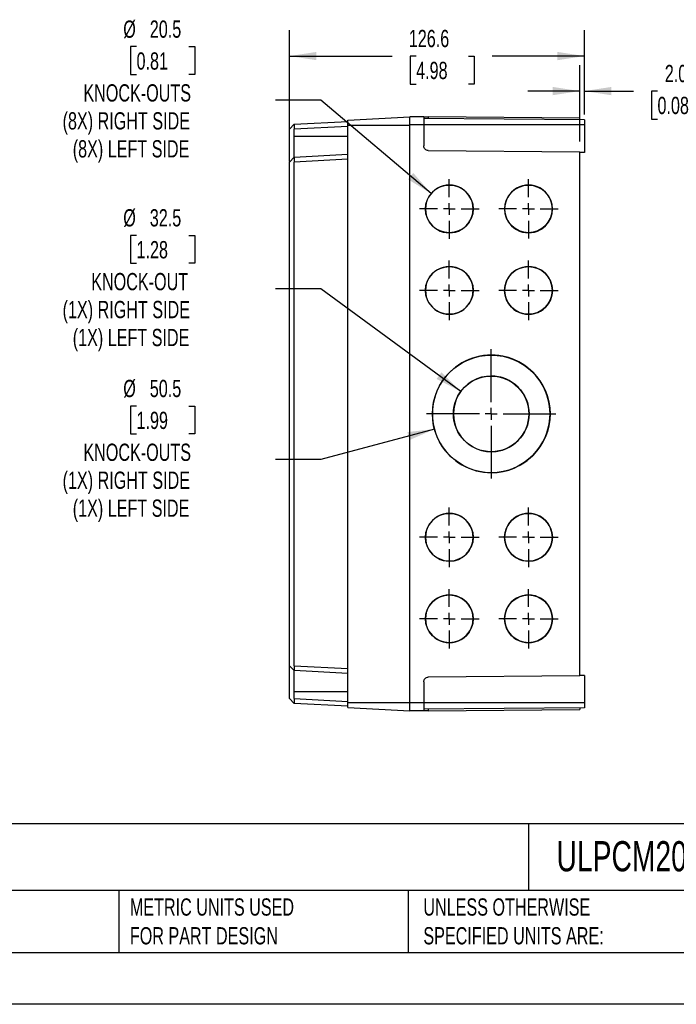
# Model space of a CAD drawing. Header units: millimetres. Extents: x 0 to 978, y 0 to 756.
# Tile 2 of 5: x 327 to 609, y 0 to 423. Entities that reach past the tile are written whole.
import ezdxf

# ---------------------------------------------------------------- set-up
doc = ezdxf.new("R2010")
doc.units = ezdxf.units.MM
doc.header["$LTSCALE"] = 3.5
doc.linetypes.add('CENTERX2', pattern=[20.32, 12.7, -2.54, 2.54, -2.54])
doc.layers.add('CENTER', color=40, linetype='CENTERX2')
doc.layers.add('DIMENSIONS', color=140, linetype='Continuous', lineweight=25)
doc.layers.add('TEXT', color=140, linetype='Continuous', lineweight=25)
doc.styles.add('SLDTEXTSTYLE0', font='TXT', dxfattribs={"width": 0.7})
doc.dimstyles.new('SLDDIMSTYLE0', dxfattribs={"dimtxt": 7.553027, "dimasz": 11.557, "dimexe": 0, "dimexo": 0.0625, "dimgap": 1.888257, "dimtad": 0, "dimtih": 1, "dimtoh": 1, "dimdec": 1, "dimrnd": 1e-09, "dimzin": 12, "dimdsep": 46, "dimtxsty": 'SLDTEXTSTYLE0', "dimsah": 1, "dimcen": 0.09, "dimadec": 0, "dimazin": 3, "dimtfac": 1, "dimtdec": 1, "dimtofl": 0, "dimtmove": 0, "dimatfit": 3, "dimfxl": 0, "dimfrac": 2, "dimtolj": 1, "dimtzin": 12, "dimarcsym": 0})
doc.dimstyles.new('SLDDIMSTYLE1', dxfattribs={"dimtxt": 7.553027, "dimasz": 11.557, "dimexe": 0, "dimexo": 0.0625, "dimgap": 1.888257, "dimtad": 0, "dimtih": 1, "dimtoh": 1, "dimdec": 1, "dimrnd": 1e-09, "dimzin": 12, "dimdsep": 46, "dimtxsty": 'SLDTEXTSTYLE0', "dimsah": 1, "dimcen": 0, "dimadec": 0, "dimazin": 3, "dimtfac": 1, "dimtdec": 1, "dimtofl": 0, "dimtmove": 0, "dimatfit": 3, "dimfxl": 0, "dimfrac": 2, "dimtolj": 1, "dimtzin": 12, "dimarcsym": 0})
doc.dimstyles.new('SLDDIMSTYLE2', dxfattribs={"dimtxt": 7.553027, "dimasz": 11.557, "dimexe": 0, "dimexo": 0.0625, "dimgap": 1.888257, "dimtad": 0, "dimtih": 1, "dimtoh": 1, "dimdec": 1, "dimrnd": 1e-09, "dimzin": 4, "dimdsep": 46, "dimtxsty": 'SLDTEXTSTYLE0', "dimsah": 1, "dimcen": 0.09, "dimadec": 0, "dimazin": 1, "dimtfac": 1, "dimtdec": 1, "dimtmove": 0, "dimatfit": 0, "dimfxl": 0, "dimfrac": 2, "dimtolj": 1, "dimtzin": 12, "dimarcsym": 0})

# ---------------------------------------------------------------- blocks, each defined once
blk = doc.blocks.new('_D_4')
at = {"layer": 'DIMENSIONS'}
for p, q in [((376.85, 411.22), (374.31, 411.22)), ((374.31, 411.22), (374.31, 399.21)), ((399.29, 411.22), (401.83, 411.22)), ((401.83, 411.22), (401.83, 399.21)), ((374.31, 399.21), (376.85, 399.21)), ((401.83, 399.21), (399.29, 399.21)), ((456.05, 388.24), (436.6, 388.24)), ((503.37, 348.16), (456.05, 388.24))]:
    blk.add_line(p, q, dxfattribs=at)
blk.add_solid([(503.37, 348.16), (495.7, 356.99), (493.41, 354.27)], dxfattribs=at)
at = {"layer": 'DIMENSIONS', "attachment_point": 1, "style": 'SLDTEXTSTYLE0'}
for s, insert, char_height in [('%%c', (371.15, 422.46), 7.408), ('20.5', (382.55, 422.46), 7.408), ('0.81', (376.85, 408.76), 7.408), ('KNOCK-OUTS', (354.02, 395.07), 7.408), ('(8X) RIGHT SIDE', (345.1, 383.06), 7.4083), ('(8X) LEFT SIDE', (349.45, 371.06), 7.4083)]:
    blk.add_mtext(s, dxfattribs=dict(at, insert=insert, char_height=char_height))
blk = doc.blocks.new('_D_5')
at = {"layer": 'DIMENSIONS'}
for p, q in [((376.85, 330.19), (374.31, 330.19)), ((374.31, 330.19), (374.31, 318.19)), ((399.29, 330.19), (401.83, 330.19)), ((401.83, 330.19), (401.83, 318.19)), ((374.31, 318.19), (376.85, 318.19)), ((401.83, 318.19), (399.29, 318.19)), ((456.05, 307.22), (436.6, 307.22)), ((516.09, 263.15), (456.05, 307.22))]:
    blk.add_line(p, q, dxfattribs=at)
blk.add_solid([(516.09, 263.15), (507.83, 271.42), (505.72, 268.56)], dxfattribs=at)
at = {"layer": 'DIMENSIONS', "attachment_point": 1, "style": 'SLDTEXTSTYLE0'}
for s, insert, char_height in [('%%c', (371.15, 341.43), 7.408), ('32.5', (382.55, 341.43), 7.408), ('1.28', (376.85, 327.74), 7.408), ('KNOCK-OUT', (357.4, 314.04), 7.408), ('(1X) RIGHT SIDE', (345.1, 302.04), 7.4083), ('(1X) LEFT SIDE', (349.45, 290.03), 7.4083)]:
    blk.add_mtext(s, dxfattribs=dict(at, insert=insert, char_height=char_height))
blk = doc.blocks.new('_D_6')
at = {"layer": 'DIMENSIONS'}
for p, q in [((376.85, 256.91), (374.31, 256.91)), ((374.31, 256.91), (374.31, 244.91)), ((399.29, 256.91), (401.83, 256.91)), ((401.83, 256.91), (401.83, 244.91)), ((504.81, 247), (456.05, 233.94)), ((374.31, 244.91), (376.85, 244.91)), ((401.83, 244.91), (399.29, 244.91)), ((456.05, 233.94), (436.6, 233.94))]:
    blk.add_line(p, q, dxfattribs=at)
blk.add_solid([(504.81, 247), (493.18, 245.73), (494.1, 242.29)], dxfattribs=at)
at = {"layer": 'DIMENSIONS', "attachment_point": 1, "style": 'SLDTEXTSTYLE0'}
for s, insert, char_height in [('%%c', (371.15, 268.15), 7.408), ('50.5', (382.55, 268.15), 7.408), ('1.99', (376.85, 254.46), 7.408), ('KNOCK-OUTS', (354.02, 240.76), 7.408), ('(1X) RIGHT SIDE', (345.1, 228.76), 7.4083), ('(1X) LEFT SIDE', (349.45, 216.75), 7.4083)]:
    blk.add_mtext(s, dxfattribs=dict(at, insert=insert, char_height=char_height))
blk = doc.blocks.new('_D_7')
at = {"layer": 'DIMENSIONS'}
for p, q in [((442.59, 366.48), (442.59, 418.29)), ((569.19, 382.03), (569.19, 418.29)), ((442.59, 407.18), (486.7, 407.18)), ((496.94, 407.18), (494.4, 407.18)), ((494.4, 407.18), (494.4, 395.17)), ((519.38, 407.18), (521.92, 407.18)), ((521.92, 407.18), (521.92, 395.17)), ((569.19, 407.18), (529.61, 407.18)), ((494.4, 395.17), (496.94, 395.17)), ((521.92, 395.17), (519.38, 395.17))]:
    blk.add_line(p, q, dxfattribs=at)
for points in [[(442.59, 407.18), (454.14, 405.4), (454.14, 408.96)], [(569.19, 407.18), (557.63, 408.96), (557.63, 405.4)]]:
    blk.add_solid(points, dxfattribs=at)
at = {"layer": 'DIMENSIONS', "char_height": 7.408, "attachment_point": 1, "style": 'SLDTEXTSTYLE0'}
for s, insert in [('126.6', (493.79, 418.42)), ('4.98', (496.94, 404.72))]:
    blk.add_mtext(s, dxfattribs=dict(at, insert=insert))
blk = doc.blocks.new('_D_8')
at = {"layer": 'DIMENSIONS'}
for p, q in [((567.19, 370.45), (567.19, 403.26)), ((569.19, 382.03), (569.19, 403.26)), ((567.19, 392.15), (544.96, 392.15)), ((569.19, 392.15), (590.36, 392.15)), ((600.59, 392.15), (598.06, 392.15)), ((598.06, 392.15), (598.06, 380.14)), ((623.04, 392.15), (625.58, 392.15)), ((625.58, 392.15), (625.58, 380.14)), ((598.06, 380.14), (600.59, 380.14)), ((625.58, 380.14), (623.04, 380.14))]:
    blk.add_line(p, q, dxfattribs=at)
for points in [[(567.19, 392.15), (555.63, 393.92), (555.63, 390.37)], [(569.19, 392.15), (580.74, 390.37), (580.74, 393.92)]]:
    blk.add_solid(points, dxfattribs=at)
at = {"layer": 'DIMENSIONS', "char_height": 7.408, "attachment_point": 1, "style": 'SLDTEXTSTYLE0'}
for s, insert in [('2.0', (603.74, 403.39)), ('0.08', (600.59, 389.69))]:
    blk.add_mtext(s, dxfattribs=dict(at, insert=insert))
blk = doc.blocks.new('SW_CENTERMARKSYMBOL_4')
at = {"layer": 'CENTER', "color": 0}
for p, q in [((0, 5.08), (0, 12.79)), ((-5.08, 0), (-12.79, 0)), ((0, 0), (-2.54, 0)), ((0, 0), (0, 2.54)), ((0, 0), (0, -2.54)), ((0, 0), (2.54, 0)), ((5.08, 0), (12.79, 0)), ((0, -5.08), (0, -12.79))]:
    blk.add_line(p, q, dxfattribs=at)
blk = doc.blocks.new('SW_CENTERMARKSYMBOL_5')
at = {"layer": 'CENTER', "color": 0}
for p, q in [((0, 5.08), (0, 12.75)), ((-5.08, 0), (-12.75, 0)), ((0, 0), (-2.54, 0)), ((0, 0), (0, 2.54)), ((0, 0), (0, -2.54)), ((0, 0), (2.54, 0)), ((5.08, 0), (12.75, 0)), ((0, -5.08), (0, -12.75))]:
    blk.add_line(p, q, dxfattribs=at)
blk = doc.blocks.new('SW_CENTERMARKSYMBOL_6')
at = {"layer": 'CENTER', "color": 0}
for p, q in [((0, 5.08), (0, 12.79)), ((-5.08, 0), (-12.79, 0)), ((0, 0), (-2.54, 0)), ((0, 0), (0, 2.54)), ((0, 0), (0, -2.54)), ((0, 0), (2.54, 0)), ((5.08, 0), (12.79, 0)), ((0, -5.08), (0, -12.79))]:
    blk.add_line(p, q, dxfattribs=at)
blk = doc.blocks.new('SW_CENTERMARKSYMBOL_7')
at = {"layer": 'CENTER', "color": 0}
for p, q in [((0, 5.08), (0, 12.79)), ((-5.08, 0), (-12.79, 0)), ((0, 0), (-2.54, 0)), ((0, 0), (0, 2.54)), ((0, 0), (0, -2.54)), ((0, 0), (2.54, 0)), ((5.08, 0), (12.79, 0)), ((0, -5.08), (0, -12.79))]:
    blk.add_line(p, q, dxfattribs=at)
blk = doc.blocks.new('SW_CENTERMARKSYMBOL_8')
at = {"layer": 'CENTER', "color": 0}
for p, q in [((0, 5.08), (0, 27.79)), ((-5.08, 0), (-27.79, 0)), ((0, 0), (-2.54, 0)), ((0, 0), (0, 2.54)), ((0, 0), (0, -2.54)), ((0, 0), (2.54, 0)), ((5.08, 0), (27.79, 0)), ((0, -5.08), (0, -27.79))]:
    blk.add_line(p, q, dxfattribs=at)
blk = doc.blocks.new('SW_CENTERMARKSYMBOL_9')
at = {"layer": 'CENTER', "color": 0}
for p, q in [((0, 5.08), (0, 12.79)), ((-5.08, 0), (-12.79, 0)), ((0, 0), (-2.54, 0)), ((0, 0), (0, 2.54)), ((0, 0), (0, -2.54)), ((0, 0), (2.54, 0)), ((5.08, 0), (12.79, 0)), ((0, -5.08), (0, -12.79))]:
    blk.add_line(p, q, dxfattribs=at)
blk = doc.blocks.new('SW_CENTERMARKSYMBOL_10')
at = {"layer": 'CENTER', "color": 0}
for p, q in [((0, 5.08), (0, 12.79)), ((-5.08, 0), (-12.79, 0)), ((0, 0), (-2.54, 0)), ((0, 0), (0, 2.54)), ((0, 0), (0, -2.54)), ((0, 0), (2.54, 0)), ((5.08, 0), (12.79, 0)), ((0, -5.08), (0, -12.79))]:
    blk.add_line(p, q, dxfattribs=at)
blk = doc.blocks.new('SW_CENTERMARKSYMBOL_11')
at = {"layer": 'CENTER', "color": 0}
for p, q in [((0, 5.08), (0, 12.79)), ((-5.08, 0), (-12.79, 0)), ((0, 0), (-2.54, 0)), ((0, 0), (0, 2.54)), ((0, 0), (0, -2.54)), ((0, 0), (2.54, 0)), ((5.08, 0), (12.79, 0)), ((0, -5.08), (0, -12.79))]:
    blk.add_line(p, q, dxfattribs=at)
blk = doc.blocks.new('SW_CENTERMARKSYMBOL_12')
at = {"layer": 'CENTER', "color": 0}
for p, q in [((0, 5.08), (0, 12.79)), ((-5.08, 0), (-12.79, 0)), ((0, 0), (-2.54, 0)), ((0, 0), (0, 2.54)), ((0, 0), (0, -2.54)), ((0, 0), (2.54, 0)), ((5.08, 0), (12.79, 0)), ((0, -5.08), (0, -12.79))]:
    blk.add_line(p, q, dxfattribs=at)

msp = doc.modelspace()

# ---------------------------------------------------------------- linework, layer by layer
for p, q in [((467.59, 379.64), (494.19, 381.04)), ((494.19, 377.59), (494.19, 381.09)), ((500.19, 381.03), (494.19, 381.09)), ((500.19, 381.03), (500.19, 377.59)), ((502.17, 381.02), (502.17, 380.37)), ((567.19, 380.45), (502.17, 381.02)), ((444.59, 377.88), (442.59, 375.78)), ((444.59, 377.88), (467.59, 379.09)), ((467.59, 376.99), (444.59, 375.78)), ((467.59, 377.54), (467.59, 379.64)), ((467.59, 129.54), (467.59, 377.54)), ((467.59, 377.54), (494.19, 377.54)), ((494.19, 129.49), (494.19, 377.59)), ((500.19, 377.59), (494.19, 377.59)), ((569.19, 379.79), (500.19, 380.39)), ((500.19, 377.59), (500.19, 368.57)), ((569.19, 377.59), (500.19, 377.59)), ((567.19, 379.8), (567.19, 380.45)), ((569.19, 379.79), (569.19, 377.59)), ((569.19, 377.59), (569.19, 365.82)), ((442.59, 363.68), (442.59, 375.68)), ((444.59, 372.79), (444.59, 375.78)), ((444.59, 372.79), (467.59, 372.79)), ((444.59, 363.78), (442.59, 361.68)), ((444.59, 363.78), (467.59, 364.99)), ((444.59, 363.78), (444.59, 363.78)), ((502.17, 366.57), (567.19, 366)), ((567.19, 141.07), (567.19, 366)), ((569.19, 365.82), (567.19, 365.8)), ((442.59, 361.68), (442.59, 361.68)), ((442.59, 145.5), (442.59, 361.58)), ((467.59, 362.89), (444.59, 361.68)), ((444.59, 145.39), (444.59, 361.68)), ((511.19, 351.79), (511.19, 351.79)), ((521.44, 341.54), (521.44, 341.54)), ((555.44, 341.54), (555.44, 341.54)), ((511.19, 331.29), (511.19, 331.29)), ((545.19, 331.29), (545.19, 331.29)), ((511.19, 316.79), (511.19, 316.79)), ((521.44, 306.54), (521.44, 306.54)), ((555.44, 306.54), (555.44, 306.54)), ((511.19, 296.29), (511.19, 296.29)), ((545.19, 296.29), (545.19, 296.29)), ((529.19, 278.79), (529.19, 278.79)), ((529.19, 269.79), (529.19, 269.79)), ((545.44, 253.54), (545.44, 253.54)), ((554.44, 253.54), (554.44, 253.54)), ((529.19, 237.29), (529.19, 237.29)), ((529.19, 228.29), (529.19, 228.29)), ((511.19, 210.79), (511.19, 210.79)), ((521.44, 200.54), (521.44, 200.54)), ((555.44, 200.54), (555.44, 200.54)), ((511.19, 190.29), (511.19, 190.29)), ((545.19, 190.29), (545.19, 190.29)), ((511.19, 175.79), (511.19, 175.79)), ((521.44, 165.54), (521.44, 165.54)), ((555.44, 165.54), (555.44, 165.54)), ((511.19, 155.29), (511.19, 155.29)), ((545.19, 155.29), (545.19, 155.29)), ((442.59, 145.4), (444.59, 143.29)), ((442.59, 145.4), (442.59, 145.4)), ((444.59, 145.39), (467.59, 144.18)), ((442.59, 131.39), (442.59, 143.4)), ((467.59, 142.09), (444.59, 143.29)), ((567.19, 141.07), (502.17, 140.5)), ((569.19, 141.25), (567.19, 141.27)), ((569.19, 141.25), (569.19, 129.49)), ((500.19, 138.5), (500.19, 129.49)), ((442.59, 131.3), (444.59, 129.19)), ((444.59, 131.29), (444.59, 134.29)), ((444.59, 134.29), (467.59, 134.29)), ((444.59, 131.29), (467.59, 130.08)), ((467.59, 127.99), (444.59, 129.19)), ((467.59, 127.43), (467.59, 129.54)), ((467.59, 129.54), (494.19, 129.54)), ((467.59, 127.43), (494.19, 126.04)), ((500.19, 129.49), (494.19, 129.49)), ((494.19, 125.99), (494.19, 129.49)), ((500.19, 129.49), (500.19, 126.04)), ((569.19, 129.49), (500.19, 129.49)), ((569.19, 127.29), (500.19, 126.69)), ((567.19, 127.27), (567.19, 126.62)), ((569.19, 129.49), (569.19, 127.29)), ((500.19, 126.04), (494.19, 125.99)), ((502.17, 126.7), (502.17, 126.06)), ((502.17, 126.06), (567.19, 126.62))]:
    msp.add_line(p, q)
at = {"color": 7, "linetype": 'Continuous'}
msp.add_line((977.91, 0.01), (0.01, 0.01), dxfattribs=at)
for centre, radius, start, end in [((511.19, 341.54), 10.25, 359.9982, 180.0018), ((511.19, 341.54), 10.25, 359.9989, 89.9989), ((545.19, 341.54), 10.25, 359.9982, 180.0018), ((545.19, 341.54), 10.25, 359.9989, 89.9989), ((511.19, 341.54), 10.25, 179.9982, 0.0018), ((511.19, 341.54), 10.25, 270.0011, 0.0011), ((545.19, 341.54), 10.25, 179.9982, 0.0018), ((545.19, 341.54), 10.25, 270.0011, 0.0011), ((511.19, 306.54), 10.25, 359.9982, 180.0018), ((511.19, 306.54), 10.25, 359.9989, 89.9989), ((545.19, 306.54), 10.25, 359.9982, 180.0018), ((545.19, 306.54), 10.25, 359.9989, 89.9989), ((511.19, 306.54), 10.25, 179.9982, 0.0018), ((511.19, 306.54), 10.25, 270.0011, 0.0011), ((545.19, 306.54), 10.25, 179.9982, 0.0018), ((545.19, 306.54), 10.25, 270.0011, 0.0011), ((529.19, 253.54), 25.25, 359.9982, 180.0018), ((529.19, 253.54), 25.25, 359.9989, 89.9989), ((529.19, 253.54), 16.25, 359.9983, 180.0017), ((529.19, 253.54), 16.25, 359.9989, 89.9989), ((529.19, 253.54), 25.25, 179.9982, 0.0018), ((529.19, 253.54), 16.25, 179.9983, 0.0017), ((529.19, 253.54), 25.25, 270.0011, 0.0011), ((529.19, 253.54), 16.25, 270.0011, 0.0011), ((511.19, 200.54), 10.25, 359.9982, 180.0018), ((511.19, 200.54), 10.25, 359.9989, 89.9989), ((545.19, 200.54), 10.25, 359.9982, 180.0018), ((545.19, 200.54), 10.25, 359.9989, 89.9989), ((511.19, 200.54), 10.25, 179.9982, 0.0018), ((511.19, 200.54), 10.25, 270.0011, 0.0011), ((545.19, 200.54), 10.25, 179.9982, 0.0018), ((545.19, 200.54), 10.25, 270.0011, 0.0011), ((511.19, 165.54), 10.25, 359.9982, 180.0018), ((511.19, 165.54), 10.25, 359.9989, 89.9989), ((545.19, 165.54), 10.25, 359.9982, 180.0018), ((545.19, 165.54), 10.25, 359.9989, 89.9989), ((511.19, 165.54), 10.25, 179.9982, 0.0018), ((511.19, 165.54), 10.25, 270.0011, 0.0011), ((545.19, 165.54), 10.25, 179.9982, 0.0018), ((545.19, 165.54), 10.25, 270.0011, 0.0011)]:
    msp.add_arc(centre, radius, start, end)
for points, knots in [([(500.19, 381.03), (500.19, 381.03), (500.23, 381.03), (500.42, 381.03), (500.57, 381.03), (500.96, 381.03), (501.19, 381.03), (501.68, 381.02), (501.93, 381.02), (502.17, 381.02)], [0, 0, 0, 0, 0.25, 0.25, 0.5, 0.5, 0.75, 0.75, 1, 1, 1, 1]), ([(444.59, 377.88), (444.59, 377.88), (444.59, 377.88), (444.59, 377.87), (444.59, 377.85), (444.59, 377.81), (444.59, 377.77), (444.59, 377.69), (444.59, 377.54), (444.59, 377.31), (444.59, 377.08), (444.59, 376.86), (444.59, 376.62), (444.59, 376.35), (444.59, 376.07), (444.59, 375.88), (444.59, 375.78)], [0, 0, 0, 0, 0.039749, 0.08024, 0.121474, 0.163452, 0.206175, 0.249643, 0.37818, 0.499032, 0.577785, 0.658426, 0.740962, 0.825399, 0.911743, 1, 1, 1, 1]), ([(442.59, 375.68), (442.59, 375.69), (442.59, 375.71), (442.59, 375.73), (442.59, 375.75), (442.59, 375.77), (442.59, 375.78), (442.59, 375.78)], [0, 0, 0, 0, 0.1696376, 0.3319428, 0.4983611, 0.7441892, 1, 1, 1, 1]), ([(444.59, 363.78), (444.59, 363.78), (444.59, 363.78), (444.59, 363.8), (444.59, 363.83), (444.59, 363.88), (444.59, 363.98), (444.59, 364.15), (444.59, 364.54), (444.59, 365.25), (444.59, 366.27), (444.59, 367.61), (444.59, 368.92), (444.59, 370.18), (444.59, 370.89), (444.59, 371.46), (444.59, 371.92), (444.59, 372.37), (444.59, 372.66), (444.59, 372.79)], [0, 0, 0, 0, 0.016115, 0.036935, 0.062572, 0.099725, 0.124708, 0.184605, 0.249723, 0.373947, 0.499218, 0.589311, 0.750143, 0.815419, 0.874769, 0.904769, 0.937846, 0.973979, 1, 1, 1, 1]), ([(502.17, 366.57), (501.93, 366.57), (501.68, 366.62), (501.19, 366.81), (500.96, 366.97), (500.57, 367.36), (500.42, 367.59), (500.23, 368.08), (500.19, 368.34), (500.19, 368.57)], [0, 0, 0, 0, 0.25, 0.25, 0.5, 0.5, 0.75, 0.75, 1, 1, 1, 1]), ([(442.59, 361.91), (442.59, 362.01), (442.59, 362.25), (442.59, 362.89), (442.59, 363.42), (442.59, 363.68)], [0, 0, 0, 0, 0.288331, 0.643856, 1, 1, 1, 1]), ([(444.59, 363.78), (444.59, 363.78), (444.59, 363.78), (444.59, 363.76), (444.59, 363.74), (444.59, 363.71), (444.59, 363.66), (444.59, 363.61), (444.59, 363.55), (444.59, 363.49), (444.59, 363.42), (444.59, 363.34), (444.59, 363.26), (444.59, 363.14), (444.59, 362.97), (444.59, 362.75), (444.59, 362.51), (444.59, 362.25), (444.59, 361.97), (444.59, 361.78), (444.59, 361.68)], [0, 0, 0, 0, 0.0444236, 0.088363, 0.131819, 0.1747923, 0.2172835, 0.2592935, 0.3008229, 0.3418727, 0.3824436, 0.4225365, 0.4621524, 0.5012921, 0.5802405, 0.6608483, 0.743122, 0.8270681, 0.9126922, 1, 1, 1, 1]), ([(442.59, 361.58), (442.59, 361.59), (442.59, 361.61), (442.59, 361.63), (442.59, 361.65), (442.59, 361.67), (442.59, 361.68), (442.59, 361.68)], [0, 0, 0, 0, 0.169544, 0.331745, 0.498056, 0.743922, 1, 1, 1, 1]), ([(442.59, 145.4), (442.59, 145.4), (442.59, 145.4), (442.59, 145.41), (442.59, 145.43), (442.59, 145.46), (442.59, 145.48), (442.59, 145.5)], [0, 0, 0, 0, 0.169113, 0.330838, 0.49666, 0.742702, 1, 1, 1, 1]), ([(442.59, 143.4), (442.59, 143.66), (442.59, 144.18), (442.59, 144.82), (442.59, 145.06), (442.59, 145.17)], [0, 0, 0, 0, 0.355854, 0.711844, 1, 1, 1, 1]), ([(444.59, 145.39), (444.59, 145.34), (444.59, 145.24), (444.59, 145.1), (444.59, 144.96), (444.59, 144.82), (444.59, 144.69), (444.59, 144.56), (444.59, 144.44), (444.59, 144.32), (444.59, 144.2), (444.59, 144.1), (444.59, 144), (444.59, 143.86), (444.59, 143.68), (444.59, 143.53), (444.59, 143.41), (444.59, 143.34), (444.59, 143.3), (444.59, 143.3), (444.59, 143.29)], [0, 0, 0, 0, 0.044444, 0.088389, 0.131835, 0.174784, 0.217235, 0.259191, 0.300651, 0.341616, 0.382088, 0.422066, 0.461553, 0.500549, 0.600707, 0.700508, 0.777594, 0.853203, 0.927337, 1, 1, 1, 1]), ([(444.59, 134.29), (444.59, 134.33), (444.59, 134.5), (444.59, 134.79), (444.59, 135.22), (444.59, 135.64), (444.59, 136.15), (444.59, 136.84), (444.59, 137.96), (444.59, 139.33), (444.59, 140.7), (444.59, 141.83), (444.59, 142.51), (444.59, 142.91), (444.59, 143.09), (444.59, 143.2), (444.59, 143.26), (444.59, 143.29), (444.59, 143.29), (444.59, 143.29)], [0, 0, 0, 0, 0.008788, 0.035793, 0.062814, 0.099137, 0.12556, 0.173035, 0.250936, 0.374993, 0.500138, 0.625482, 0.750013, 0.805649, 0.874795, 0.904858, 0.937346, 0.980381, 1, 1, 1, 1]), ([(500.19, 138.5), (500.19, 138.74), (500.23, 138.99), (500.42, 139.48), (500.57, 139.72), (500.96, 140.11), (501.19, 140.26), (501.68, 140.46), (501.93, 140.5), (502.17, 140.5)], [0, 0, 0, 0, 0.25, 0.25, 0.5, 0.5, 0.75, 0.75, 1, 1, 1, 1]), ([(442.59, 131.3), (442.59, 131.3), (442.59, 131.3), (442.59, 131.31), (442.59, 131.33), (442.59, 131.36), (442.59, 131.38), (442.59, 131.39)], [0, 0, 0, 0, 0.169546, 0.33175, 0.498064, 0.743929, 1, 1, 1, 1]), ([(444.59, 131.29), (444.59, 131.24), (444.59, 131.14), (444.59, 131), (444.59, 130.86), (444.59, 130.72), (444.59, 130.59), (444.59, 130.46), (444.59, 130.34), (444.59, 130.22), (444.59, 130.11), (444.59, 130), (444.59, 129.9), (444.59, 129.77), (444.59, 129.63), (444.59, 129.48), (444.59, 129.35), (444.59, 129.26), (444.59, 129.2), (444.59, 129.2), (444.59, 129.19)], [0, 0, 0, 0, 0.0444559, 0.0883964, 0.1318222, 0.174734, 0.2171325, 0.2590185, 0.3003927, 0.3412559, 0.3816091, 0.421453, 0.4607887, 0.4996169, 0.5800162, 0.6616062, 0.7443935, 0.8283843, 0.9135845, 1, 1, 1, 1]), ([(502.17, 126.06), (501.93, 126.05), (501.68, 126.05), (501.19, 126.05), (500.96, 126.05), (500.57, 126.04), (500.42, 126.04), (500.23, 126.04), (500.19, 126.04), (500.19, 126.04)], [0, 0, 0, 0, 0.25, 0.25, 0.5, 0.5, 0.75, 0.75, 1, 1, 1, 1])]:
    msp.add_open_spline(points, degree=3, knots=knots)
at = {"layer": 'DIMENSIONS'}
for centre, radius in [((511.19, 341.54), 10.25), ((545.19, 341.54), 10.21), ((511.19, 306.54), 10.25), ((545.19, 306.54), 10.25), ((529.19, 253.54), 25.25), ((529.19, 253.54), 16.25), ((511.19, 200.54), 10.25), ((545.19, 200.54), 10.25), ((511.19, 165.54), 10.25), ((545.19, 165.54), 10.25)]:
    msp.add_circle(centre, radius, dxfattribs=at)
at = {"layer": 'TEXT'}
for p, q in [((955.67, 77.44), (22.22, 77.44)), ((545.16, 77.44), (545.16, 48.89)), ((955.67, 48.89), (22.22, 48.89)), ((369.19, 48.89), (369.19, 22.22)), ((493.49, 48.89), (493.49, 22.22)), ((22.22, 22.22), (955.67, 22.22))]:
    msp.add_line(p, q, dxfattribs=at)

# ---------------------------------------------------------------- block references
at = {"layer": 'CENTER'}
for name, p in [('SW_CENTERMARKSYMBOL_4', (511.19, 341.54)), ('SW_CENTERMARKSYMBOL_5', (545.19, 341.54)), ('SW_CENTERMARKSYMBOL_6', (511.19, 306.54)), ('SW_CENTERMARKSYMBOL_7', (545.19, 306.54)), ('SW_CENTERMARKSYMBOL_8', (529.19, 253.54)), ('SW_CENTERMARKSYMBOL_9', (511.19, 200.54)), ('SW_CENTERMARKSYMBOL_10', (545.19, 200.54)), ('SW_CENTERMARKSYMBOL_11', (511.19, 165.54)), ('SW_CENTERMARKSYMBOL_12', (545.19, 165.54))]:
    msp.add_blockref(name, p, dxfattribs=at)

# ---------------------------------------------------------------- texts
at = {"layer": 'TEXT', "attachment_point": 1, "style": 'SLDTEXTSTYLE0'}
for s, insert, char_height in [('ULPCM200125XT', (557.23, 70.08), 12.9646), ("PART DIMENSIONS MAY DIFFER SLIGHTLY ^JDUE TO MANUFACTURER'S VARIANCES", (153.69, 45.49), 7.4083), ('METRIC UNITS USED ^JFOR PART DESIGN', (373.99, 45.49), 7.4083), ('UNLESS OTHERWISE ^JSPECIFIED UNITS ARE:', (500.04, 45.49), 7.4083)]:
    msp.add_mtext(s, dxfattribs=dict(at, insert=insert, char_height=char_height))

# ---------------------------------------------------------------- dimensions: what is measured, and where the dimension line sits
at = {"layer": 'DIMENSIONS'}
for p1, p2, text, picture, middle in [((519.02, 334.91), (503.37, 348.16), '<>\\PKNOCK-OUTS\\P(8X) RIGHT SIDE\\P(8X) LEFT SIDE', '_D_4', (388.07, 392.15)), ((542.29, 243.92), (516.09, 263.15), '<>\\PKNOCK-OUT\\P(1X) RIGHT SIDE\\P(1X) LEFT SIDE', '_D_5', (388.07, 311.12)), ((553.58, 260.07), (504.81, 247), '<>\\PKNOCK-OUTS\\P(1X) RIGHT SIDE\\P(1X) LEFT SIDE', '_D_6', (388.07, 237.84))]:
    dim = msp.add_diameter_dim_2p(p1=p1, p2=p2, text=text, dimstyle='SLDDIMSTYLE1', dxfattribs=at)
    dim.commit()
    dim.dimension.update_dxf_attribs({"geometry": picture, "text_midpoint": middle, "dimtype": 163})
dim = msp.add_linear_dim(base=(569.19, 407.18), p1=(442.59, 362.04), p2=(569.19, 377.59), angle=0, dimstyle='SLDDIMSTYLE0', dxfattribs=at)
dim.commit()
dim.dimension.update_dxf_attribs({"geometry": '_D_7', "text_midpoint": (508.16, 407.18), "dimtype": 160})
dim = msp.add_linear_dim(base=(569.19, 392.15), p1=(567.19, 366), p2=(569.19, 377.59), dimstyle='SLDDIMSTYLE2', dxfattribs=at)
dim.commit()
dim.dimension.update_dxf_attribs({"geometry": '_D_8', "text_midpoint": (611.82, 392.15), "dimtype": 160})

doc.saveas('drawing.dxf')
